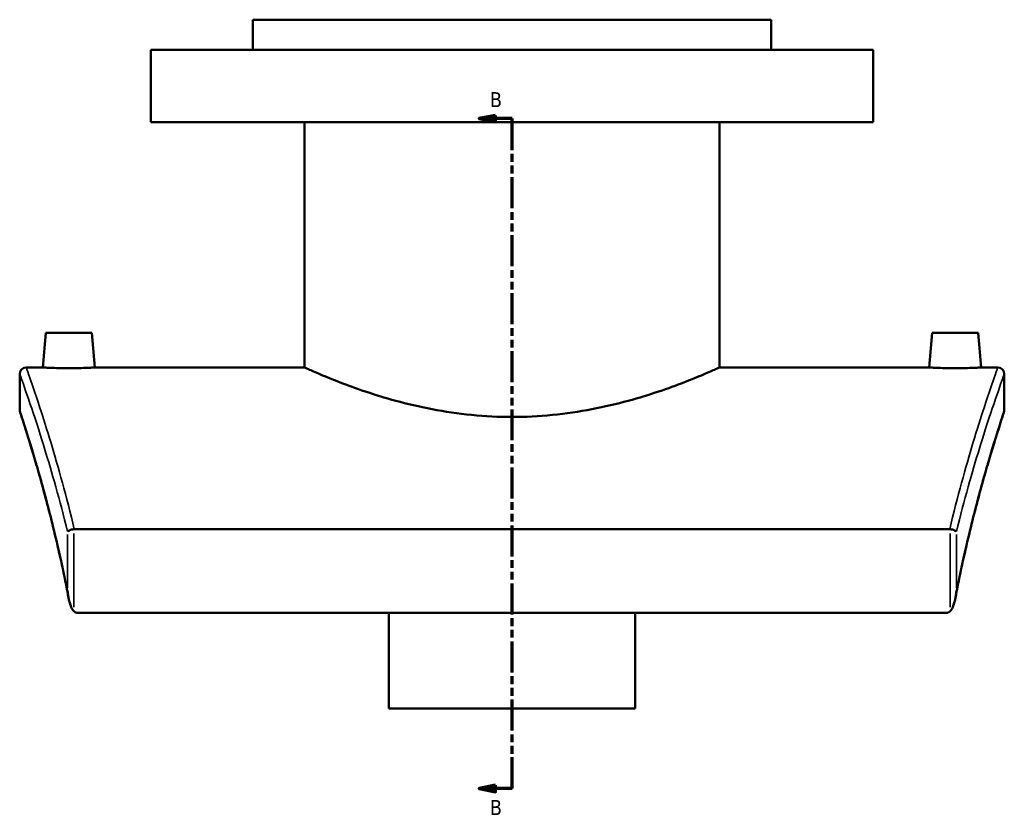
# Model space of a CAD drawing. Header units: millimetres. Extents: x -519 to 1053, y -190 to 828.
# Tile 1 of 9: x -519 to -219, y 154 to 395. Entities that reach past the tile are written whole.
import ezdxf

# ---------------------------------------------------------------- set-up
doc = ezdxf.new("R2010")
doc.units = ezdxf.units.MM
doc.linetypes.add('DOUBLE_DASH_CHAIN', pattern=[1.2403, 0.6614, -0.0827, 0.1654, -0.0827, 0.1654, -0.0827])
for name, color, linetype, lineweight in [('Section Line (ANSI)', 7, 'DOUBLE_DASH_CHAIN', 70), ('Visible (ANSI)', 7, 'Continuous', 50), ('Visible Narrow (ANSI)', 7, 'Continuous', 35)]:
    doc.layers.add(name, color=color, linetype=linetype, lineweight=lineweight)
doc.styles.add('Label Text (ANSI)', font='tahoma.ttf')

# ---------------------------------------------------------------- blocks, each defined once
blk = doc.blocks.new('2dTransSection0')
at = {"layer": 'Section Line (ANSI)', "linetype": 'Continuous'}
for p, q in [((-374.1, 366.09), (-379.1, 365.09)), ((-374.1, 364.09), (-374.1, 366.09)), ((-374.1, 365.09), (-379.1, 365.09)), ((-379.1, 365.09), (-374.1, 364.09)), ((-369.1, 365.09), (-374.1, 365.09)), ((-369.1, 355.5), (-369.1, 365.09)), ((-369.1, 160.92), (-369.1, 170.51)), ((-374.1, 161.92), (-379.1, 160.92)), ((-374.1, 160.92), (-379.1, 160.92)), ((-379.1, 160.92), (-374.1, 159.92)), ((-374.1, 159.92), (-374.1, 161.92)), ((-369.1, 160.92), (-374.1, 160.92))]:
    blk.add_line(p, q, dxfattribs=at)
at = {"layer": 'Section Line (ANSI)', "linetype": 'DOUBLE_DASH_CHAIN', "ltscale": 14.26161}
blk.add_line((-369.1, 160.92), (-369.1, 365.09), dxfattribs=at)
at = {"layer": 'Section Line (ANSI)', "linetype": 'Continuous', "flags": 128}
for points in [[(-374.1, 366.09), (-379.1, 365.09), (-374.1, 364.09), (-374.1, 366.09)], [(-374.1, 161.92), (-379.1, 160.92), (-374.1, 159.92), (-374.1, 161.92)]]:
    blk.add_lwpolyline(points, dxfattribs=at)
at = {"layer": 'Section Line (ANSI)'}
for points in [[(-374.1, 366.09), (-379.1, 365.09), (-374.1, 364.09), (-374.1, 366.09)], [(-374.1, 161.92), (-379.1, 160.92), (-374.1, 159.92), (-374.1, 161.92)]]:
    blk.add_solid(points, dxfattribs=at)
at = {"layer": 'Section Line (ANSI)', "char_height": 4.57, "attachment_point": 7, "style": 'Label Text (ANSI)'}
for insert in [(-375.85, 368.59), (-375.85, 152.85)]:
    blk.add_mtext('B', dxfattribs=dict(at, insert=insert))

msp = doc.modelspace()

# ---------------------------------------------------------------- linework, layer by layer
at = {"layer": 'Visible (ANSI)'}
for p, q in [((-290.1, 395.25), (-448.1, 395.25)), ((-448.1, 386.05), (-448.1, 395.25)), ((-290.1, 386.05), (-290.1, 395.25)), ((-259.1, 386.05), (-479.1, 386.05)), ((-479.1, 364.05), (-479.1, 386.05)), ((-259.1, 364.05), (-259.1, 386.05)), ((-259.1, 364.05), (-479.1, 364.05)), ((-432.3, 289.25), (-432.3, 364.05)), ((-305.9, 289.25), (-305.9, 364.05)), ((-511.1, 299.85), (-512.03, 289.25)), ((-497.1, 299.85), (-511.1, 299.85)), ((-497.1, 299.85), (-496.18, 289.25)), ((-241.1, 299.85), (-242.03, 289.25)), ((-241.1, 299.85), (-227.1, 299.85)), ((-227.1, 299.85), (-226.18, 289.25)), ((-517.1, 289.25), (-512.03, 289.25)), ((-496.18, 289.25), (-432.3, 289.25)), ((-305.9, 289.25), (-242.03, 289.25)), ((-226.18, 289.25), (-221.1, 289.25)), ((-519.1, 276.25), (-519.1, 287.25)), ((-219.1, 287.25), (-219.1, 276.25)), ((-235.75, 239.95), (-502.46, 239.95)), ((-501.53, 214.45), (-236.68, 214.45)), ((-406.6, 185.33), (-406.6, 214.45)), ((-331.6, 214.45), (-331.6, 185.33)), ((-406.6, 185.33), (-331.6, 185.33))]:
    msp.add_line(p, q, dxfattribs=at)
for centre, start, end in [((-517.1, 287.25), 90, 180), ((-221.1, 287.25), 0, 90), ((-517.1, 276.25), 180, 198.2721), ((-221.1, 276.25), 341.7279, 0)]:
    msp.add_arc(centre, 2, start, end, dxfattribs=at)
for points, knots in [([(-496.18, 289.25), (-496.18, 289.25), (-496.37, 289.24), (-497.18, 289.2), (-497.79, 289.17), (-499.2, 289.11), (-500.09, 289.08), (-502.04, 289.04), (-503.11, 289.02), (-504.1, 289.02), (-505.1, 289.02), (-506.16, 289.04), (-508.12, 289.08), (-509.01, 289.11), (-510.42, 289.17), (-511.03, 289.2), (-511.83, 289.24), (-512.03, 289.25), (-512.03, 289.25)], [3.588659, 3.588659, 3.588659, 3.588659, 3.887629, 3.887629, 4.186599, 4.186599, 4.485739, 4.485739, 4.784879, 4.784879, 4.784879, 5.084019, 5.084019, 5.383159, 5.383159, 5.682129, 5.682129, 5.981099, 5.981099, 5.981099, 5.981099]), ([(-305.9, 289.25), (-305.9, 289.25), (-306.3, 289.07), (-307.92, 288.35), (-309.16, 287.8), (-312.4, 286.43), (-314.41, 285.6), (-319.03, 283.82), (-321.64, 282.86), (-327.19, 280.99), (-330.33, 280.01), (-337.17, 278.15), (-340.88, 277.27), (-348.64, 275.78), (-352.7, 275.18), (-360.92, 274.37), (-365.07, 274.17), (-373.14, 274.17), (-377.29, 274.37), (-385.5, 275.18), (-389.57, 275.78), (-397.33, 277.27), (-401.04, 278.15), (-407.88, 280.01), (-411.02, 280.99), (-416.56, 282.86), (-419.17, 283.82), (-423.79, 285.6), (-425.8, 286.43), (-429.05, 287.8), (-430.28, 288.35), (-431.91, 289.07), (-432.3, 289.25), (-432.3, 289.25)], [9.677068, 9.677068, 9.677068, 9.677068, 10.88566, 10.88566, 12.094253, 12.094253, 13.302845, 13.302845, 14.511437, 14.511437, 15.722112, 15.722112, 16.932787, 16.932787, 18.143461, 18.143461, 19.354136, 19.354136, 20.564811, 20.564811, 21.775486, 21.775486, 22.986161, 22.986161, 24.196836, 24.196836, 25.405428, 25.405428, 26.61402, 26.61402, 27.822612, 27.822612, 29.031204, 29.031204, 29.031204, 29.031204]), ([(-226.18, 289.25), (-226.18, 289.25), (-226.37, 289.24), (-227.18, 289.2), (-227.79, 289.17), (-229.2, 289.11), (-230.09, 289.08), (-232.04, 289.04), (-233.11, 289.02), (-235.1, 289.02), (-236.16, 289.04), (-238.12, 289.08), (-239.01, 289.11), (-240.42, 289.17), (-241.03, 289.2), (-241.83, 289.24), (-242.03, 289.25), (-242.03, 289.25)], [1.19622, 1.19622, 1.19622, 1.19622, 1.49519, 1.49519, 1.79416, 1.79416, 2.0933, 2.0933, 2.39244, 2.39244, 2.69158, 2.69158, 2.990719, 2.990719, 3.289689, 3.289689, 3.588659, 3.588659, 3.588659, 3.588659]), ([(-504.23, 219.13), (-504.89, 222.57), (-505.56, 225.9), (-506.95, 232.29), (-507.65, 235.36), (-509.05, 241.21), (-509.75, 244), (-511.12, 249.26), (-511.79, 251.73), (-513.07, 256.35), (-513.69, 258.5), (-514.85, 262.43), (-515.39, 264.22), (-516.37, 267.43), (-516.82, 268.85), (-517.59, 271.29), (-517.92, 272.32), (-518.46, 273.96), (-518.66, 274.59), (-518.93, 275.41), (-519, 275.62), (-519, 275.62)], [2.029297, 2.029297, 2.029297, 2.029297, 3.290128, 3.290128, 4.550958, 4.550958, 5.811789, 5.811789, 7.072619, 7.072619, 8.333449, 8.333449, 9.59428, 9.59428, 10.85511, 10.85511, 12.115941, 12.115941, 13.376771, 13.376771, 14.637601, 14.637601, 14.637601, 14.637601]), ([(-219.2, 275.62), (-219.2, 275.62), (-219.27, 275.41), (-219.55, 274.59), (-219.75, 273.96), (-220.28, 272.32), (-220.61, 271.29), (-221.39, 268.85), (-221.83, 267.43), (-222.82, 264.22), (-223.36, 262.43), (-224.52, 258.5), (-225.13, 256.35), (-226.42, 251.73), (-227.09, 249.26), (-228.46, 244), (-229.16, 241.21), (-230.56, 235.36), (-231.26, 232.29), (-232.64, 225.9), (-233.32, 222.57), (-233.97, 219.13)], [16.618841, 16.618841, 16.618841, 16.618841, 17.879671, 17.879671, 19.140502, 19.140502, 20.401332, 20.401332, 21.662162, 21.662162, 22.922993, 22.922993, 24.183823, 24.183823, 25.444654, 25.444654, 26.705484, 26.705484, 27.966314, 27.966314, 29.227145, 29.227145, 29.227145, 29.227145]), ([(-502.59, 239.94), (-502.84, 239.91), (-503.09, 239.87), (-503.56, 239.76), (-503.77, 239.68), (-504.09, 239.54), (-504.21, 239.48), (-504.39, 239.35), (-504.47, 239.28), (-504.52, 239.21), (-504.52, 239.21), (-504.52, 239.21)], [-0.2701554, -0.2701554, -0.2701554, -0.2701554, -0.1950592, -0.1950592, -0.1151846, -0.1151846, -0.0578645, -0.0578645, 0, 0, 0.0006787, 0.0006787, 0.0006787, 0.0006787]), ([(-233.69, 239.21), (-233.69, 239.21), (-233.69, 239.21), (-233.74, 239.28), (-233.81, 239.35), (-234, 239.48), (-234.12, 239.54), (-234.43, 239.68), (-234.65, 239.76), (-235.12, 239.87), (-235.37, 239.91), (-235.61, 239.94)], [-0.2702673, -0.2702673, -0.2702673, -0.2702673, -0.2695901, -0.2695901, -0.2118467, -0.2118467, -0.1546466, -0.1546466, -0.0749391, -0.0749391, 0, 0, 0, 0]), ([(-504.52, 221.2), (-504.52, 221.2), (-504.52, 221.19), (-504.39, 219.72), (-504.11, 218.29), (-503.51, 216.46), (-503.27, 215.9), (-502.89, 215.29), (-502.75, 215.1), (-502.59, 214.95)], [-0.4724732, -0.4724732, -0.4724732, -0.4724732, -0.4713189, -0.4713189, -0.2144556, -0.2144556, -0.0657738, -0.0657738, 0, 0, 0, 0]), ([(-235.61, 214.95), (-235.45, 215.1), (-235.31, 215.29), (-234.94, 215.9), (-234.69, 216.46), (-234.1, 218.29), (-233.82, 219.72), (-233.69, 221.19), (-233.69, 221.2), (-233.69, 221.2)], [-0.8443628, -0.8443628, -0.8443628, -0.8443628, -0.7265297, -0.7265297, -0.4601678, -0.4601678, 0, 0, 0.002068, 0.002068, 0.002068, 0.002068]), ([(-501.53, 214.45), (-501.67, 214.45), (-501.81, 214.48), (-502.14, 214.6), (-502.31, 214.71), (-502.51, 214.87), (-502.55, 214.91), (-502.59, 214.95)], [0, 0, 0, 0, 0.0435738, 0.0435738, 0.1036944, 0.1036944, 0.1202753, 0.1202753, 0.1202753, 0.1202753]), ([(-235.61, 214.95), (-235.75, 214.82), (-235.91, 214.7), (-236.18, 214.56), (-236.28, 214.52), (-236.48, 214.46), (-236.58, 214.45), (-236.68, 214.45)], [0.4681152, 0.4681152, 0.4681152, 0.4681152, 0.5412023, 0.5412023, 0.5827827, 0.5827827, 0.6213898, 0.6213898, 0.6213898, 0.6213898])]:
    msp.add_open_spline(points, degree=3, knots=knots, dxfattribs=at)
for points in [[(-502.59, 239.94), (-502.55, 239.94), (-502.5, 239.95), (-502.46, 239.95)], [(-235.75, 239.95), (-235.7, 239.95), (-235.66, 239.94), (-235.61, 239.94)]]:
    msp.add_open_spline(points, degree=3, dxfattribs=at)
at = {"layer": 'Visible Narrow (ANSI)'}
for p, q in [((-504.52, 238.31), (-504.52, 222.1)), ((-502.59, 216.2), (-502.59, 238.69)), ((-235.61, 238.69), (-235.61, 216.2)), ((-233.69, 222.1), (-233.69, 238.31))]:
    msp.add_line(p, q, dxfattribs=at)
for points, knots in [([(-502.46, 239.95), (-504.86, 250.03), (-507.35, 258.89), (-510.78, 270.29), (-511.93, 273.91), (-514.41, 281.52), (-515.57, 284.87), (-516.82, 288.46), (-517.1, 289.25), (-517.1, 289.25)], [-28.889935, -28.889935, -28.889935, -28.889935, -24.908756, -24.908756, -22.668782, -22.668782, -19.359933, -19.359933, -16.829756, -16.829756, -16.829756, -16.829756]), ([(-221.1, 289.25), (-221.1, 289.25), (-221.38, 288.46), (-222.64, 284.87), (-223.79, 281.52), (-226.28, 273.91), (-227.42, 270.3), (-230.86, 258.89), (-233.35, 250.03), (-235.75, 239.95)], [-15.866858, -15.866858, -15.866858, -15.866858, -13.336688, -13.336688, -10.027839, -10.027839, -7.788103, -7.788103, -3.806679, -3.806679, -3.806679, -3.806679]), ([(-519.1, 287.25), (-519.1, 287.25), (-518.82, 286.47), (-517.56, 282.93), (-516.4, 279.63), (-513.9, 272.13), (-512.75, 268.57), (-509.34, 257.45), (-506.89, 248.92), (-504.52, 239.21)], [16.829756, 16.829756, 16.829756, 16.829756, 19.359933, 19.359933, 22.668782, 22.668782, 24.908756, 24.908756, 28.815389, 28.815389, 28.815389, 28.815389]), ([(-233.69, 239.21), (-231.32, 248.92), (-228.87, 257.46), (-225.46, 268.57), (-224.3, 272.13), (-221.81, 279.63), (-220.64, 282.93), (-219.39, 286.47), (-219.1, 287.25), (-219.1, 287.25)], [3.881225, 3.881225, 3.881225, 3.881225, 7.788103, 7.788103, 10.027839, 10.027839, 13.336688, 13.336688, 15.866858, 15.866858, 15.866858, 15.866858]), ([(-504.52, 221.2), (-505.07, 224.01), (-505.63, 226.73), (-508.31, 239.11), (-510.53, 247.67), (-513.53, 258.38), (-514.5, 261.65), (-516.7, 268.88), (-517.75, 272.14), (-518.86, 275.52), (-519.1, 276.25), (-519.1, 276.25)], [2.236628, 2.236628, 2.236628, 2.236628, 3.269686, 3.269686, 7.092091, 7.092091, 9.102595, 9.102595, 12.288599, 12.288599, 14.637601, 14.637601, 14.637601, 14.637601]), ([(-219.1, 276.25), (-219.1, 276.25), (-219.35, 275.52), (-220.45, 272.14), (-221.51, 268.88), (-223.71, 261.65), (-224.67, 258.38), (-227.68, 247.67), (-229.9, 239.12), (-232.58, 226.73), (-233.14, 224.01), (-233.69, 221.2)], [16.618841, 16.618841, 16.618841, 16.618841, 18.967788, 18.967788, 22.15379, 22.15379, 24.164107, 24.164107, 27.98634, 27.98634, 29.019814, 29.019814, 29.019814, 29.019814])]:
    msp.add_open_spline(points, degree=3, knots=knots, dxfattribs=at)

# ---------------------------------------------------------------- block references
at = {"layer": 'Section Line (ANSI)'}
msp.add_blockref('2dTransSection0', (0, 0), dxfattribs=at)

doc.saveas('drawing.dxf')
